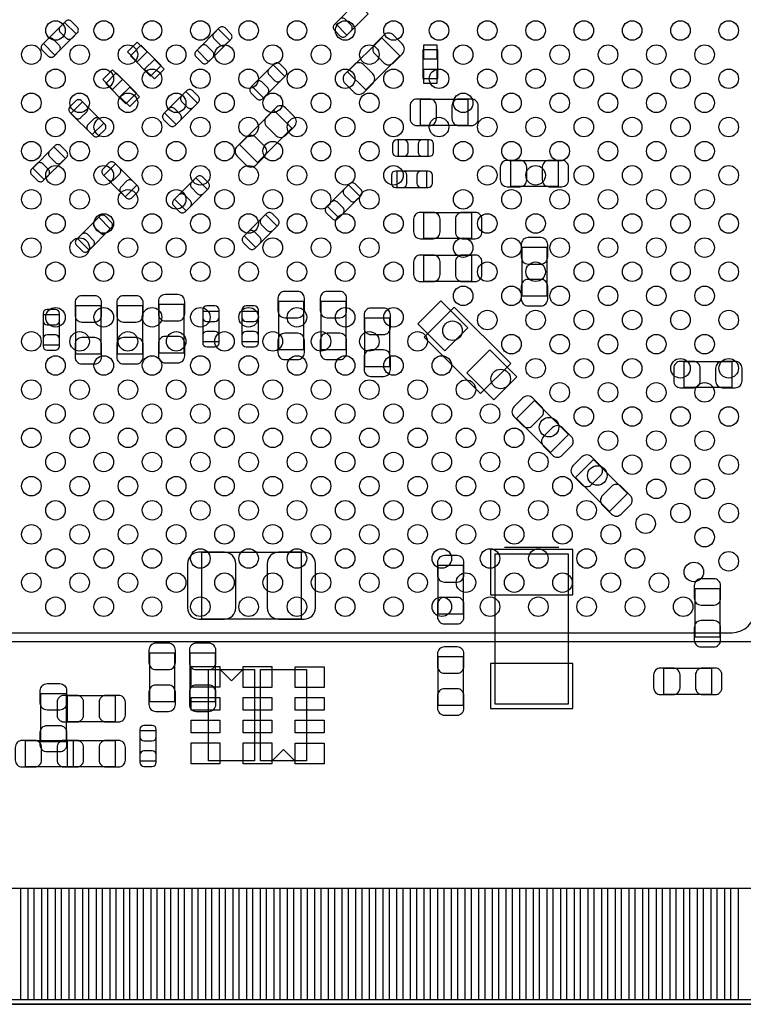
# Model space of a CAD drawing. Extents: x 0 to 67.6, y -0.1 to 51.7.
# Tile 7 of 13: x 35.2 to 51.1, y 0 to 21.6. Entities that reach past the tile are written whole.
import ezdxf

# ---------------------------------------------------------------- set-up
doc = ezdxf.new("R2010")
doc.units = 0
for name, color, linetype in [('BG_DESIGN_OUTLINE', 30, 'CONTINUOUS'), ('PG_ASSEMBLY_BOTTOM', 43, 'CONTINUOUS'), ('PG_ASSEMBLY_TOP', 253, 'CONTINUOUS'), ('PIN_BOTTOM', 211, 'CONTINUOUS'), ('PIN_TOP', 173, 'CONTINUOUS')]:
    doc.layers.add(name, color=color, linetype=linetype)

msp = doc.modelspace()

# ---------------------------------------------------------------- linework, layer by layer
at = {"layer": 'BG_DESIGN_OUTLINE'}
msp.add_lwpolyline([(67.59956, 21.99894, 0.414214), (65.60058, 19.99996, 0.414214), (67.59956, 18.00098), (67.59956, 0), (16.74876, 0), (16.74876, 3.50012, 0.414214), (16.25092, 4.0005, 0.414214), (15.75054, 3.50012), (15.75054, 0), (0, 0), (0, 18.00098, 0.414214), (1.99898, 19.99996, 0.414214), (0, 21.99894), (0, 51.689), (67.59956, 51.689)], format="xyb", close=True, dxfattribs=at)
at = {"layer": 'PG_ASSEMBLY_BOTTOM'}
for points in [[(42.85488, 21.772118), (42.600118, 22.02688), (42.13352, 21.560282), (42.388282, 21.30552), (42.85488, 21.772118)], [(36.44138, 21.331174), (36.186618, 21.585936), (35.72002, 21.119338), (35.974782, 20.864576), (36.44138, 21.331174)], [(39.094664, 20.975828), (39.349426, 20.721066), (39.816024, 21.187664), (39.561262, 21.442426), (39.094664, 20.975828)], [(42.40403, 20.498562), (42.799762, 20.10283), (43.54957, 20.852638), (43.153838, 21.24837), (42.40403, 20.498562)], [(37.630354, 20.851876), (38.075616, 20.406614), (38.309042, 20.64004), (37.86378, 21.085302), (37.630354, 20.851876)], [(44.384722, 20.352766), (44.384722, 20.982686), (44.054522, 20.982686), (44.054522, 20.352766), (44.384722, 20.352766)], [(41.022778, 20.395692), (40.768016, 20.650454), (40.301418, 20.183856), (40.55618, 19.929094), (41.022778, 20.395692)], [(37.088572, 20.243546), (37.533834, 19.798284), (37.76726, 20.03171), (37.321998, 20.476972), (37.088572, 20.243546)], [(38.382194, 19.59737), (38.636956, 19.342608), (39.103554, 19.809206), (38.848792, 20.063968), (38.382194, 19.59737)], [(36.581334, 19.838924), (36.326572, 19.584162), (36.79317, 19.117564), (37.047932, 19.372326), (36.581334, 19.838924)], [(43.993562, 19.888708), (43.993562, 19.328892), (45.053758, 19.328892), (45.053758, 19.888708), (43.993562, 19.888708)], [(41.176702, 19.256502), (40.78097, 19.652234), (40.031162, 18.902426), (40.426894, 18.506694), (41.176702, 19.256502)], [(35.48507, 18.384266), (35.739832, 18.129504), (36.20643, 18.596102), (35.951668, 18.850864), (35.48507, 18.384266)], [(43.510454, 19.001486), (43.510454, 18.641314), (44.170346, 18.641314), (44.170346, 19.001486), (43.510454, 19.001486)], [(37.305488, 18.473674), (37.050726, 18.218912), (37.517324, 17.752314), (37.772086, 18.007076), (37.305488, 18.473674)], [(45.977302, 18.542508), (45.977302, 17.982692), (47.037498, 17.982692), (47.037498, 18.542508), (45.977302, 18.542508)], [(43.485054, 18.315686), (43.485054, 17.955514), (44.144946, 17.955514), (44.144946, 18.315686), (43.485054, 18.315686)], [(39.32428, 17.911318), (39.069518, 18.16608), (38.60292, 17.699482), (38.857682, 17.44472), (39.32428, 17.911318)], [(42.67708, 17.758918), (42.422318, 18.01368), (41.95572, 17.547082), (42.210482, 17.29232), (42.67708, 17.758918)], [(40.85336, 17.10563), (40.598598, 17.360392), (40.132, 16.893794), (40.386762, 16.639032), (40.85336, 17.10563)], [(44.072302, 17.399508), (44.072302, 16.839692), (45.132498, 16.839692), (45.132498, 17.399508), (44.072302, 17.399508)], [(36.46932, 16.835882), (36.724082, 16.58112), (37.19068, 17.047718), (36.935918, 17.30248), (36.46932, 16.835882)], [(44.072302, 16.459708), (44.072302, 15.899892), (45.132498, 15.899892), (45.132498, 16.459708), (44.072302, 16.459708)], [(46.787308, 16.633698), (46.227492, 16.633698), (46.227492, 15.573502), (46.787308, 15.573502), (46.787308, 16.633698)], [(38.815518, 15.38224), (38.255702, 15.38224), (38.255702, 14.322044), (38.815518, 14.322044), (38.815518, 15.38224)], [(41.442132, 15.452598), (40.882316, 15.452598), (40.882316, 14.392402), (41.442132, 14.392402), (41.442132, 15.452598)], [(42.371518, 15.452598), (41.811702, 15.452598), (41.811702, 14.392402), (42.371518, 14.392402), (42.371518, 15.452598)], [(36.074096, 15.156688), (35.713924, 15.156688), (35.713924, 14.496796), (36.074096, 14.496796), (36.074096, 15.156688)], [(36.986718, 15.35684), (36.426902, 15.35684), (36.426902, 14.296644), (36.986718, 14.296644), (36.986718, 15.35684)], [(37.901118, 15.35684), (37.341302, 15.35684), (37.341302, 14.296644), (37.901118, 14.296644), (37.901118, 15.35684)], [(39.579296, 15.232888), (39.219124, 15.232888), (39.219124, 14.572996), (39.579296, 14.572996), (39.579296, 15.232888)], [(40.442896, 15.232888), (40.082724, 15.232888), (40.082724, 14.572996), (40.442896, 14.572996), (40.442896, 15.232888)], [(45.321474, 13.424408), (44.082208, 14.663674), (44.746926, 15.328392), (45.986192, 14.089126), (45.321474, 13.424408)], [(43.332908, 15.084298), (42.773092, 15.084298), (42.773092, 14.024102), (43.332908, 14.024102), (43.332908, 15.084298)], [(49.787302, 14.122908), (49.787302, 13.563092), (50.847498, 13.563092), (50.847498, 14.122908), (49.787302, 14.122908)], [(46.508162, 13.27277), (46.11243, 12.877038), (46.862238, 12.12723), (47.25797, 12.522962), (46.508162, 13.27277)], [(47.803562, 11.97737), (47.40783, 11.581638), (48.157638, 10.83183), (48.55337, 11.227562), (47.803562, 11.97737)], [(45.846492, 10.050526), (47.045372, 10.050526)], [(39.191692, 9.9314), (39.191692, 8.471408), (41.39184, 8.471408), (41.39184, 9.9314), (39.191692, 9.9314)], [(44.388024, 8.583168), (44.94784, 8.583168), (44.94784, 9.643364), (44.388024, 9.643364), (44.388024, 8.583168)], [(50.026824, 8.075168), (50.58664, 8.075168), (50.58664, 9.135364), (50.026824, 9.135364), (50.026824, 8.075168)], [(38.608508, 7.718298), (38.048692, 7.718298), (38.048692, 6.658102), (38.608508, 6.658102), (38.608508, 7.718298)], [(39.497508, 7.718298), (38.937692, 7.718298), (38.937692, 6.658102), (39.497508, 6.658102), (39.497508, 7.718298)], [(44.94784, 7.636764), (44.388024, 7.636764), (44.388024, 6.576568), (44.94784, 6.576568), (44.94784, 7.636764)], [(50.40503, 6.820154), (50.40503, 7.37997), (49.344834, 7.37997), (49.344834, 6.820154), (50.40503, 6.820154)], [(36.24199, 6.77926), (36.24199, 6.219444), (37.302186, 6.219444), (37.302186, 6.77926), (36.24199, 6.77926)], [(37.839904, 5.351018), (38.200076, 5.351018), (38.200076, 6.01091), (37.839904, 6.01091), (37.839904, 5.351018)], [(35.322002, 5.78866), (35.322002, 5.228844), (36.382198, 5.228844), (36.382198, 5.78866), (35.322002, 5.78866)], [(36.24199, 5.78866), (36.24199, 5.228844), (37.302186, 5.228844), (37.302186, 5.78866), (36.24199, 5.78866)]]:
    msp.add_lwpolyline(points, dxfattribs=at)
msp.add_lwpolyline([(47.246032, 9.900666), (47.246032, 6.598666), (45.645832, 6.598666), (45.645832, 9.900666)], close=True, dxfattribs=at)
at = {"layer": 'PG_ASSEMBLY_TOP'}
for points in [[(23.816564, 36.967414), (51.54676, 36.967414), (51.54676, 7.967218), (22.546564, 7.967218), (22.546564, 35.697414), (23.816564, 36.967414)], [(39.852346, 7.109968), (39.598346, 7.363968)], [(39.852346, 7.109968), (40.106346, 7.363968)], [(40.360346, 7.358888), (40.360346, 5.352288), (39.344346, 5.352288), (39.344346, 7.358888), (40.360346, 7.358888)], [(40.487346, 5.351526), (40.487346, 7.358126), (41.503346, 7.358126), (41.503346, 5.351526), (40.487346, 5.351526)], [(36.220908, 5.769102), (35.661092, 5.769102), (35.661092, 6.829298), (36.220908, 6.829298), (36.220908, 5.769102)], [(40.995346, 5.600446), (40.741346, 5.346446)], [(40.995346, 5.600446), (41.249346, 5.346446)], [(15.599918, 0), (67.600068, 0)]]:
    msp.add_lwpolyline(points, dxfattribs=at)
msp.add_lwpolyline([(23.246588, 8.16737), (50.846736, 8.16737, 0.414127), (51.346608, 8.667242), (51.346608, 36.26739, 0.414127), (50.846736, 36.767262), (24.016716, 36.767262), (22.746716, 35.497262), (22.746716, 8.667242, 0.414127), (23.246588, 8.16737)], format="xyb", dxfattribs=at)
at = {"layer": 'PIN_BOTTOM'}
for points in [[(42.3672, 21.284438), (42.48023, 21.397468, 0.414276), (42.479976, 21.524976), (42.352976, 21.651976, 0.414276), (42.225468, 21.65223), (42.112438, 21.5392, 0.414276), (42.112692, 21.411692), (42.239692, 21.284692, 0.414276)], [(36.2077, 21.607018), (36.09467, 21.493988, 0.414276), (36.094924, 21.36648), (36.221924, 21.23948, 0.414276), (36.349432, 21.239226), (36.462462, 21.352256, 0.414276), (36.462208, 21.479764), (36.335208, 21.606764, 0.414276)], [(39.582344, 21.463508), (39.469314, 21.350478, 0.414276), (39.469568, 21.22297), (39.596568, 21.09597, 0.414276), (39.724076, 21.095716), (39.837106, 21.208746, 0.414276), (39.836852, 21.336254), (39.709852, 21.463254, 0.414276)], [(35.9537, 20.843494), (36.06673, 20.956524, 0.414276), (36.066476, 21.084032), (35.939476, 21.211032, 0.414276), (35.811968, 21.211286), (35.698938, 21.098256, 0.414276), (35.699192, 20.970748), (35.826192, 20.843748, 0.414276)], [(43.196002, 21.305012), (42.998136, 21.107146, 0.415009), (42.998136, 20.894802), (43.196002, 20.696936, 0.415009), (43.408346, 20.696936), (43.606212, 20.894802, 0.415009), (43.606212, 21.107146), (43.408346, 21.305012, 0.415009)], [(39.328344, 20.699984), (39.441374, 20.813014, 0.414276), (39.44112, 20.940522), (39.31412, 21.067522, 0.414276), (39.186612, 21.067776), (39.073582, 20.954746, 0.414276), (39.073836, 20.827238), (39.200836, 20.700238, 0.414276)], [(40.789098, 20.671536), (40.676068, 20.558506, 0.414276), (40.676322, 20.430998), (40.803322, 20.303998, 0.414276), (40.93083, 20.303744), (41.04386, 20.416774, 0.414276), (41.043606, 20.544282), (40.916606, 20.671282, 0.414276)], [(42.757598, 20.046188), (42.955464, 20.244054, 0.415009), (42.955464, 20.456398), (42.757598, 20.654264, 0.415009), (42.545254, 20.654264), (42.347388, 20.456398, 0.415009), (42.347388, 20.244054), (42.545254, 20.046188, 0.415009)], [(40.535098, 19.908012), (40.648128, 20.021042, 0.414276), (40.647874, 20.14855), (40.520874, 20.27555, 0.414276), (40.393366, 20.275804), (40.280336, 20.162774, 0.414276), (40.28059, 20.035266), (40.40759, 19.908266, 0.414276)], [(38.869874, 20.08505), (38.756844, 19.97202, 0.414276), (38.757098, 19.844512), (38.884098, 19.717512, 0.414276), (39.011606, 19.717258), (39.124636, 19.830288, 0.414276), (39.124382, 19.957796), (38.997382, 20.084796, 0.414276)], [(36.30549, 19.605244), (36.41852, 19.492214, 0.414276), (36.546028, 19.492468), (36.673028, 19.619468, 0.414276), (36.673282, 19.746976), (36.560252, 19.860006, 0.414276), (36.432744, 19.859752), (36.305744, 19.732752, 0.414276)], [(38.615874, 19.321526), (38.728904, 19.434556, 0.414276), (38.72865, 19.562064), (38.60165, 19.689064, 0.414276), (38.474142, 19.689318), (38.361112, 19.576288, 0.414276), (38.361366, 19.44878), (38.488366, 19.32178, 0.414276)], [(40.823134, 19.708876), (40.625268, 19.51101, 0.415009), (40.625268, 19.298666), (40.823134, 19.1008, 0.415009), (41.035478, 19.1008), (41.233344, 19.298666, 0.415009), (41.233344, 19.51101), (41.035478, 19.708876, 0.415009)], [(43.923712, 19.318732), (44.20362, 19.318732, 0.414846), (44.353734, 19.468846), (44.353734, 19.748754, 0.414846), (44.20362, 19.898868), (43.923712, 19.898868, 0.414846), (43.773598, 19.748754), (43.773598, 19.468846, 0.414846)], [(45.123608, 19.898868), (44.8437, 19.898868, 0.414846), (44.693586, 19.748754), (44.693586, 19.468846, 0.414846), (44.8437, 19.318732), (45.123608, 19.318732, 0.414846), (45.273722, 19.468846), (45.273722, 19.748754, 0.414846)], [(37.069014, 19.351244), (36.955984, 19.464274, 0.414276), (36.828476, 19.46402), (36.701476, 19.33702, 0.414276), (36.701222, 19.209512), (36.814252, 19.096482, 0.414276), (36.94176, 19.096736), (37.06876, 19.223736, 0.414276)], [(40.38473, 18.450052), (40.582596, 18.647918, 0.415009), (40.582596, 18.860262), (40.38473, 19.058128, 0.415009), (40.172386, 19.058128), (39.97452, 18.860262, 0.415009), (39.97452, 18.647918), (40.172386, 18.450052, 0.415009)], [(35.97275, 18.871946), (35.85972, 18.758916, 0.414276), (35.859974, 18.631408), (35.986974, 18.504408, 0.414276), (36.114482, 18.504154), (36.227512, 18.617184, 0.414276), (36.227258, 18.744692), (36.100258, 18.871692, 0.414276)], [(43.480482, 18.641314), (43.640502, 18.641314, 0.413587), (43.730418, 18.731484), (43.730418, 18.911316, 0.413587), (43.640502, 19.001486), (43.480482, 19.001486, 0.413587), (43.390566, 18.911316), (43.390566, 18.731484, 0.413587)], [(44.200318, 19.001486), (44.040298, 19.001486, 0.413587), (43.950382, 18.911316), (43.950382, 18.731484, 0.413587), (44.040298, 18.641314), (44.200318, 18.641314, 0.413587), (44.290234, 18.731484), (44.290234, 18.911316, 0.413587)], [(35.71875, 18.108422), (35.83178, 18.221452, 0.414276), (35.831526, 18.34896), (35.704526, 18.47596, 0.414276), (35.577018, 18.476214), (35.463988, 18.363184, 0.414276), (35.464242, 18.235676), (35.591242, 18.108676, 0.414276)], [(37.029644, 18.239994), (37.142674, 18.126964, 0.414276), (37.270182, 18.127218), (37.397182, 18.254218, 0.414276), (37.397436, 18.381726), (37.284406, 18.494756, 0.414276), (37.156898, 18.494502), (37.029898, 18.367502, 0.414276)], [(45.907452, 17.972532), (46.18736, 17.972532, 0.414846), (46.337474, 18.122646), (46.337474, 18.402554, 0.414846), (46.18736, 18.552668), (45.907452, 18.552668, 0.414846), (45.757338, 18.402554), (45.757338, 18.122646, 0.414846)], [(47.107348, 18.552668), (46.82744, 18.552668, 0.414846), (46.677326, 18.402554), (46.677326, 18.122646, 0.414846), (46.82744, 17.972532), (47.107348, 17.972532, 0.414846), (47.257462, 18.122646), (47.257462, 18.402554, 0.414846)], [(39.0906, 18.187162), (38.97757, 18.074132, 0.414276), (38.977824, 17.946624), (39.104824, 17.819624, 0.414276), (39.232332, 17.81937), (39.345362, 17.9324, 0.414276), (39.345108, 18.059908), (39.218108, 18.186908, 0.414276)], [(43.455082, 17.955514), (43.615102, 17.955514, 0.413587), (43.705018, 18.045684), (43.705018, 18.225516, 0.413587), (43.615102, 18.315686), (43.455082, 18.315686, 0.413587), (43.365166, 18.225516), (43.365166, 18.045684, 0.413587)], [(44.174918, 18.315686), (44.014898, 18.315686, 0.413587), (43.924982, 18.225516), (43.924982, 18.045684, 0.413587), (44.014898, 17.955514), (44.174918, 17.955514, 0.413587), (44.264834, 18.045684), (44.264834, 18.225516, 0.413587)], [(37.793168, 17.985994), (37.680138, 18.099024, 0.414276), (37.55263, 18.09877), (37.42563, 17.97177, 0.414276), (37.425376, 17.844262), (37.538406, 17.731232, 0.414276), (37.665914, 17.731486), (37.792914, 17.858486, 0.414276)], [(42.4434, 18.034762), (42.33037, 17.921732, 0.414276), (42.330624, 17.794224), (42.457624, 17.667224, 0.414276), (42.585132, 17.66697), (42.698162, 17.78, 0.414276), (42.697908, 17.907508), (42.570908, 18.034508, 0.414276)], [(38.8366, 17.423638), (38.94963, 17.536668, 0.414276), (38.949376, 17.664176), (38.822376, 17.791176, 0.414276), (38.694868, 17.79143), (38.581838, 17.6784, 0.414276), (38.582092, 17.550892), (38.709092, 17.423892, 0.414276)], [(42.1894, 17.271238), (42.30243, 17.384268, 0.414276), (42.302176, 17.511776), (42.175176, 17.638776, 0.414276), (42.047668, 17.63903), (41.934638, 17.526, 0.414276), (41.934892, 17.398492), (42.061892, 17.271492, 0.414276)], [(36.957, 17.323562), (36.84397, 17.210532, 0.414276), (36.844224, 17.083024), (36.971224, 16.956024, 0.414276), (37.098732, 16.95577), (37.211762, 17.0688, 0.414276), (37.211508, 17.196308), (37.084508, 17.323308, 0.414276)], [(40.61968, 17.381474), (40.50665, 17.268444, 0.414276), (40.506904, 17.140936), (40.633904, 17.013936, 0.414276), (40.761412, 17.013682), (40.874442, 17.126712, 0.414276), (40.874188, 17.25422), (40.747188, 17.38122, 0.414276)], [(44.002452, 16.829532), (44.28236, 16.829532, 0.414846), (44.432474, 16.979646), (44.432474, 17.259554, 0.414846), (44.28236, 17.409668), (44.002452, 17.409668, 0.414846), (43.852338, 17.259554), (43.852338, 16.979646, 0.414846)], [(45.202348, 17.409668), (44.92244, 17.409668, 0.414846), (44.772326, 17.259554), (44.772326, 16.979646, 0.414846), (44.92244, 16.829532), (45.202348, 16.829532, 0.414846), (45.352462, 16.979646), (45.352462, 17.259554, 0.414846)], [(36.703, 16.560038), (36.81603, 16.673068, 0.414276), (36.815776, 16.800576), (36.688776, 16.927576, 0.414276), (36.561268, 16.92783), (36.448238, 16.8148, 0.414276), (36.448492, 16.687292), (36.575492, 16.560292, 0.414276)], [(40.36568, 16.61795), (40.47871, 16.73098, 0.414276), (40.478456, 16.858488), (40.351456, 16.985488, 0.414276), (40.223948, 16.985742), (40.110918, 16.872712, 0.414276), (40.111172, 16.745204), (40.238172, 16.618204, 0.414276)], [(46.217332, 16.703548), (46.217332, 16.42364, 0.414846), (46.367446, 16.273526), (46.647354, 16.273526, 0.414846), (46.797468, 16.42364), (46.797468, 16.703548, 0.414846), (46.647354, 16.853662), (46.367446, 16.853662, 0.414846)], [(44.002452, 15.889732), (44.28236, 15.889732, 0.414846), (44.432474, 16.039846), (44.432474, 16.319754, 0.414846), (44.28236, 16.469868), (44.002452, 16.469868, 0.414846), (43.852338, 16.319754), (43.852338, 16.039846, 0.414846)], [(45.202348, 16.469868), (44.92244, 16.469868, 0.414846), (44.772326, 16.319754), (44.772326, 16.039846, 0.414846), (44.92244, 15.889732), (45.202348, 15.889732, 0.414846), (45.352462, 16.039846), (45.352462, 16.319754, 0.414846)], [(46.797468, 15.503652), (46.797468, 15.78356, 0.414846), (46.647354, 15.933674), (46.367446, 15.933674, 0.414846), (46.217332, 15.78356), (46.217332, 15.503652, 0.414846), (46.367446, 15.353538), (46.647354, 15.353538, 0.414846)], [(38.245542, 15.45209), (38.245542, 15.172182, 0.414846), (38.395656, 15.022068), (38.675564, 15.022068, 0.414846), (38.825678, 15.172182), (38.825678, 15.45209, 0.414846), (38.675564, 15.602204), (38.395656, 15.602204, 0.414846)], [(40.872156, 15.522448), (40.872156, 15.24254, 0.414846), (41.02227, 15.092426), (41.302178, 15.092426, 0.414846), (41.452292, 15.24254), (41.452292, 15.522448, 0.414846), (41.302178, 15.672562), (41.02227, 15.672562, 0.414846)], [(41.801542, 15.522448), (41.801542, 15.24254, 0.414846), (41.951656, 15.092426), (42.231564, 15.092426, 0.414846), (42.381678, 15.24254), (42.381678, 15.522448, 0.414846), (42.231564, 15.672562), (41.951656, 15.672562, 0.414846)], [(36.416742, 15.42669), (36.416742, 15.146782, 0.414846), (36.566856, 14.996668), (36.846764, 14.996668, 0.414846), (36.996878, 15.146782), (36.996878, 15.42669, 0.414846), (36.846764, 15.576804), (36.566856, 15.576804, 0.414846)], [(37.331142, 15.42669), (37.331142, 15.146782, 0.414846), (37.481256, 14.996668), (37.761164, 14.996668, 0.414846), (37.911278, 15.146782), (37.911278, 15.42669, 0.414846), (37.761164, 15.576804), (37.481256, 15.576804, 0.414846)], [(35.713924, 15.18666), (35.713924, 15.02664, 0.413587), (35.804094, 14.936724), (35.983926, 14.936724, 0.413587), (36.074096, 15.02664), (36.074096, 15.18666, 0.413587), (35.983926, 15.276576), (35.804094, 15.276576, 0.413587)], [(39.219124, 15.26286), (39.219124, 15.10284, 0.413587), (39.309294, 15.012924), (39.489126, 15.012924, 0.413587), (39.579296, 15.10284), (39.579296, 15.26286, 0.413587), (39.489126, 15.352776), (39.309294, 15.352776, 0.413587)], [(40.082724, 15.26286), (40.082724, 15.10284, 0.413587), (40.172894, 15.012924), (40.352726, 15.012924, 0.413587), (40.442896, 15.10284), (40.442896, 15.26286, 0.413587), (40.352726, 15.352776), (40.172894, 15.352776, 0.413587)], [(42.762932, 15.154148), (42.762932, 14.87424, 0.414846), (42.913046, 14.724126), (43.192954, 14.724126, 0.414846), (43.343068, 14.87424), (43.343068, 15.154148, 0.414846), (43.192954, 15.304262), (42.913046, 15.304262, 0.414846)], [(39.579296, 14.543024), (39.579296, 14.703044, 0.413587), (39.489126, 14.79296), (39.309294, 14.79296, 0.413587), (39.219124, 14.703044), (39.219124, 14.543024, 0.413587), (39.309294, 14.453108), (39.489126, 14.453108, 0.413587)], [(40.442896, 14.543024), (40.442896, 14.703044, 0.413587), (40.352726, 14.79296), (40.172894, 14.79296, 0.413587), (40.082724, 14.703044), (40.082724, 14.543024, 0.413587), (40.172894, 14.453108), (40.352726, 14.453108, 0.413587)], [(41.452292, 14.322552), (41.452292, 14.60246, 0.414846), (41.302178, 14.752574), (41.02227, 14.752574, 0.414846), (40.872156, 14.60246), (40.872156, 14.322552, 0.414846), (41.02227, 14.172438), (41.302178, 14.172438, 0.414846)], [(42.381678, 14.322552), (42.381678, 14.60246, 0.414846), (42.231564, 14.752574), (41.951656, 14.752574, 0.414846), (41.801542, 14.60246), (41.801542, 14.322552, 0.414846), (41.951656, 14.172438), (42.231564, 14.172438, 0.414846)], [(36.074096, 14.466824), (36.074096, 14.626844, 0.413587), (35.983926, 14.71676), (35.804094, 14.71676, 0.413587), (35.713924, 14.626844), (35.713924, 14.466824, 0.413587), (35.804094, 14.376908), (35.983926, 14.376908, 0.413587)], [(36.996878, 14.226794), (36.996878, 14.506702, 0.414846), (36.846764, 14.656816), (36.566856, 14.656816, 0.414846), (36.416742, 14.506702), (36.416742, 14.226794, 0.414846), (36.566856, 14.07668), (36.846764, 14.07668, 0.414846)], [(37.911278, 14.226794), (37.911278, 14.506702, 0.414846), (37.761164, 14.656816), (37.481256, 14.656816, 0.414846), (37.331142, 14.506702), (37.331142, 14.226794, 0.414846), (37.481256, 14.07668), (37.761164, 14.07668, 0.414846)], [(38.825678, 14.252194), (38.825678, 14.532102, 0.414846), (38.675564, 14.682216), (38.395656, 14.682216, 0.414846), (38.245542, 14.532102), (38.245542, 14.252194, 0.414846), (38.395656, 14.10208), (38.675564, 14.10208, 0.414846)], [(43.343068, 13.954252), (43.343068, 14.23416, 0.414846), (43.192954, 14.384274), (42.913046, 14.384274, 0.414846), (42.762932, 14.23416), (42.762932, 13.954252, 0.414846), (42.913046, 13.804138), (43.192954, 13.804138, 0.414846)], [(49.717452, 13.552932), (49.99736, 13.552932, 0.414846), (50.147474, 13.703046), (50.147474, 13.982954, 0.414846), (49.99736, 14.133068), (49.717452, 14.133068, 0.414846), (49.567338, 13.982954), (49.567338, 13.703046, 0.414846)], [(50.917348, 14.133068), (50.63744, 14.133068, 0.414846), (50.487326, 13.982954), (50.487326, 13.703046, 0.414846), (50.63744, 13.552932), (50.917348, 13.552932, 0.414846), (51.067462, 13.703046), (51.067462, 13.982954, 0.414846)], [(46.055788, 12.919202), (46.253654, 12.721336, 0.415009), (46.465998, 12.721336), (46.663864, 12.919202, 0.415009), (46.663864, 13.131546), (46.465998, 13.329412, 0.415009), (46.253654, 13.329412), (46.055788, 13.131546, 0.415009)], [(47.314612, 12.480798), (47.116746, 12.678664, 0.415009), (46.904402, 12.678664), (46.706536, 12.480798, 0.415009), (46.706536, 12.268454), (46.904402, 12.070588, 0.415009), (47.116746, 12.070588), (47.314612, 12.268454, 0.415009)], [(47.351188, 11.623802), (47.549054, 11.425936, 0.415009), (47.761398, 11.425936), (47.959264, 11.623802, 0.415009), (47.959264, 11.836146), (47.761398, 12.034012, 0.415009), (47.549054, 12.034012), (47.351188, 11.836146, 0.415009)], [(48.610012, 11.185398), (48.412146, 11.383264, 0.415009), (48.199802, 11.383264), (48.001936, 11.185398, 0.415009), (48.001936, 10.973054), (48.199802, 10.775188, 0.415009), (48.412146, 10.775188), (48.610012, 10.973054, 0.415009)], [(39.136828, 8.466328), (39.696644, 8.466328, 0.414709), (39.946834, 8.716518), (39.946834, 9.68629, 0.414709), (39.696644, 9.93648), (39.136828, 9.93648, 0.414709), (38.886638, 9.68629), (38.886638, 8.716518, 0.414709)], [(41.446704, 9.93648), (40.886888, 9.93648, 0.414709), (40.636698, 9.68629), (40.636698, 8.716518, 0.414709), (40.886888, 8.466328), (41.446704, 8.466328, 0.414709), (41.696894, 8.716518), (41.696894, 9.68629, 0.414709)], [(44.377864, 9.713214), (44.377864, 9.433306, 0.414846), (44.527978, 9.283192), (44.807886, 9.283192, 0.414846), (44.958, 9.433306), (44.958, 9.713214, 0.414846), (44.807886, 9.863328), (44.527978, 9.863328, 0.414846)], [(50.016664, 9.205214), (50.016664, 8.925306, 0.414846), (50.166778, 8.775192), (50.446686, 8.775192, 0.414846), (50.5968, 8.925306), (50.5968, 9.205214, 0.414846), (50.446686, 9.355328), (50.166778, 9.355328, 0.414846)], [(44.958, 8.513318), (44.958, 8.793226, 0.414846), (44.807886, 8.94334), (44.527978, 8.94334, 0.414846), (44.377864, 8.793226), (44.377864, 8.513318, 0.414846), (44.527978, 8.363204), (44.807886, 8.363204, 0.414846)], [(50.5968, 8.005318), (50.5968, 8.285226, 0.414846), (50.446686, 8.43534), (50.166778, 8.43534, 0.414846), (50.016664, 8.285226), (50.016664, 8.005318, 0.414846), (50.166778, 7.855204), (50.446686, 7.855204, 0.414846)], [(38.038532, 7.788148), (38.038532, 7.50824, 0.414846), (38.188646, 7.358126), (38.468554, 7.358126, 0.414846), (38.618668, 7.50824), (38.618668, 7.788148, 0.414846), (38.468554, 7.938262), (38.188646, 7.938262, 0.414846)], [(38.927532, 7.788148), (38.927532, 7.50824, 0.414846), (39.077646, 7.358126), (39.357554, 7.358126, 0.414846), (39.507668, 7.50824), (39.507668, 7.788148, 0.414846), (39.357554, 7.938262), (39.077646, 7.938262, 0.414846)], [(44.377864, 7.706614), (44.377864, 7.426706, 0.414846), (44.527978, 7.276592), (44.807886, 7.276592, 0.414846), (44.958, 7.426706), (44.958, 7.706614, 0.414846), (44.807886, 7.856728), (44.527978, 7.856728, 0.414846)], [(49.274984, 6.809994), (49.554892, 6.809994, 0.414846), (49.705006, 6.960108), (49.705006, 7.240016, 0.414846), (49.554892, 7.39013), (49.274984, 7.39013, 0.414846), (49.12487, 7.240016), (49.12487, 6.960108, 0.414846)], [(50.47488, 7.39013), (50.194972, 7.39013, 0.414846), (50.044858, 7.240016), (50.044858, 6.960108, 0.414846), (50.194972, 6.809994), (50.47488, 6.809994, 0.414846), (50.624994, 6.960108), (50.624994, 7.240016, 0.414846)], [(38.618668, 6.588252), (38.618668, 6.86816, 0.414846), (38.468554, 7.018274), (38.188646, 7.018274, 0.414846), (38.038532, 6.86816), (38.038532, 6.588252, 0.414846), (38.188646, 6.438138), (38.468554, 6.438138, 0.414846)], [(39.507668, 6.588252), (39.507668, 6.86816, 0.414846), (39.357554, 7.018274), (39.077646, 7.018274, 0.414846), (38.927532, 6.86816), (38.927532, 6.588252, 0.414846), (39.077646, 6.438138), (39.357554, 6.438138, 0.414846)], [(44.958, 6.506718), (44.958, 6.786626, 0.414846), (44.807886, 6.93674), (44.527978, 6.93674, 0.414846), (44.377864, 6.786626), (44.377864, 6.506718, 0.414846), (44.527978, 6.356604), (44.807886, 6.356604, 0.414846)], [(36.17214, 6.209284), (36.452048, 6.209284, 0.414846), (36.602162, 6.359398), (36.602162, 6.639306, 0.414846), (36.452048, 6.78942), (36.17214, 6.78942, 0.414846), (36.022026, 6.639306), (36.022026, 6.359398, 0.414846)], [(37.372036, 6.78942), (37.092128, 6.78942, 0.414846), (36.942014, 6.639306), (36.942014, 6.359398, 0.414846), (37.092128, 6.209284), (37.372036, 6.209284, 0.414846), (37.52215, 6.359398), (37.52215, 6.639306, 0.414846)], [(37.839904, 6.040882), (37.839904, 5.880862, 0.413587), (37.930074, 5.790946), (38.109906, 5.790946, 0.413587), (38.200076, 5.880862), (38.200076, 6.040882, 0.413587), (38.109906, 6.130798), (37.930074, 6.130798, 0.413587)], [(35.252152, 5.218684), (35.53206, 5.218684, 0.414846), (35.682174, 5.368798), (35.682174, 5.648706, 0.414846), (35.53206, 5.79882), (35.252152, 5.79882, 0.414846), (35.102038, 5.648706), (35.102038, 5.368798, 0.414846)], [(36.17214, 5.218684), (36.452048, 5.218684, 0.414846), (36.602162, 5.368798), (36.602162, 5.648706, 0.414846), (36.452048, 5.79882), (36.17214, 5.79882, 0.414846), (36.022026, 5.648706), (36.022026, 5.368798, 0.414846)], [(36.452048, 5.79882), (36.17214, 5.79882, 0.414846), (36.022026, 5.648706), (36.022026, 5.368798, 0.414846), (36.17214, 5.218684), (36.452048, 5.218684, 0.414846), (36.602162, 5.368798), (36.602162, 5.648706, 0.414846)], [(37.372036, 5.79882), (37.092128, 5.79882, 0.414846), (36.942014, 5.648706), (36.942014, 5.368798, 0.414846), (37.092128, 5.218684), (37.372036, 5.218684, 0.414846), (37.52215, 5.368798), (37.52215, 5.648706, 0.414846)], [(38.200076, 5.321046), (38.200076, 5.481066, 0.413587), (38.109906, 5.570982), (37.930074, 5.570982, 0.413587), (37.839904, 5.481066), (37.839904, 5.321046, 0.413587), (37.930074, 5.23113), (38.109906, 5.23113, 0.413587)]]:
    msp.add_lwpolyline(points, format="xyb", close=True, dxfattribs=at)
for points in [[(37.780976, 21.150206), (37.56545, 20.93468), (37.780976, 20.719154), (37.996502, 20.93468)], [(44.067222, 20.78228), (44.372022, 20.78228), (44.372022, 21.08708), (44.067222, 21.08708)], [(38.15842, 20.772762), (37.942894, 20.557236), (38.15842, 20.34171), (38.373946, 20.557236)], [(37.239194, 20.541876), (37.023668, 20.32635), (37.239194, 20.110824), (37.45472, 20.32635)], [(44.067222, 20.248372), (44.372022, 20.248372), (44.372022, 20.553172), (44.067222, 20.553172)], [(37.616638, 20.164432), (37.401112, 19.948906), (37.616638, 19.73338), (37.832164, 19.948906)], [(44.540367, 14.367338), (45.043262, 14.870233), (44.450565, 15.46293), (43.94767, 14.960035)], [(45.617835, 13.28987), (46.12073, 13.792765), (45.528033, 14.385462), (45.025138, 13.882567)], [(47.347632, 9.994646), (45.544232, 9.994646), (45.544232, 9.004046), (47.347632, 9.004046)], [(47.347632, 7.495286), (45.544232, 7.495286), (45.544232, 6.504686), (47.347632, 6.504686)], [(35.221418, 0.100076), (35.221418, 2.549906), (35.678618, 2.549906), (35.678618, 0.100076)], [(35.821366, 0.100076), (35.821366, 2.549906), (36.278566, 2.549906), (36.278566, 0.100076)], [(36.421314, 0.100076), (36.421314, 2.549906), (36.878514, 2.549906), (36.878514, 0.100076)], [(37.021516, 0.100076), (37.021516, 2.549906), (37.478716, 2.549906), (37.478716, 0.100076)], [(37.621464, 0.100076), (37.621464, 2.549906), (38.078664, 2.549906), (38.078664, 0.100076)], [(38.221412, 0.100076), (38.221412, 2.549906), (38.678612, 2.549906), (38.678612, 0.100076)], [(38.82136, 0.100076), (38.82136, 2.549906), (39.27856, 2.549906), (39.27856, 0.100076)], [(39.421308, 0.100076), (39.421308, 2.549906), (39.878508, 2.549906), (39.878508, 0.100076)], [(40.02151, 0.100076), (40.02151, 2.549906), (40.47871, 2.549906), (40.47871, 0.100076)], [(40.621458, 0.100076), (40.621458, 2.549906), (41.078658, 2.549906), (41.078658, 0.100076)], [(41.221406, 0.100076), (41.221406, 2.549906), (41.678606, 2.549906), (41.678606, 0.100076)], [(41.821354, 0.100076), (41.821354, 2.549906), (42.278554, 2.549906), (42.278554, 0.100076)], [(42.421302, 0.100076), (42.421302, 2.549906), (42.878502, 2.549906), (42.878502, 0.100076)], [(43.021504, 0.100076), (43.021504, 2.549906), (43.478704, 2.549906), (43.478704, 0.100076)], [(43.621452, 0.100076), (43.621452, 2.549906), (44.078652, 2.549906), (44.078652, 0.100076)], [(44.2214, 0.100076), (44.2214, 2.549906), (44.6786, 2.549906), (44.6786, 0.100076)], [(44.821348, 0.100076), (44.821348, 2.549906), (45.278548, 2.549906), (45.278548, 0.100076)], [(45.421296, 0.100076), (45.421296, 2.549906), (45.878496, 2.549906), (45.878496, 0.100076)], [(46.021498, 0.100076), (46.021498, 2.549906), (46.478698, 2.549906), (46.478698, 0.100076)], [(46.621446, 0.100076), (46.621446, 2.549906), (47.078646, 2.549906), (47.078646, 0.100076)], [(47.221394, 0.100076), (47.221394, 2.549906), (47.678594, 2.549906), (47.678594, 0.100076)], [(47.821342, 0.100076), (47.821342, 2.549906), (48.278542, 2.549906), (48.278542, 0.100076)], [(48.42129, 0.100076), (48.42129, 2.549906), (48.87849, 2.549906), (48.87849, 0.100076)], [(49.021492, 0.100076), (49.021492, 2.549906), (49.478692, 2.549906), (49.478692, 0.100076)], [(49.62144, 0.100076), (49.62144, 2.549906), (50.07864, 2.549906), (50.07864, 0.100076)], [(50.221388, 0.100076), (50.221388, 2.549906), (50.678588, 2.549906), (50.678588, 0.100076)], [(50.821336, 0.100076), (50.821336, 2.549906), (51.278536, 2.549906), (51.278536, 0.100076)]]:
    msp.add_lwpolyline(points, close=True, dxfattribs=at)
at = {"layer": 'PIN_TOP'}
for points in [[(38.963346, 7.426198), (39.598346, 7.426198), (39.598346, 6.968998), (38.963346, 6.968998)], [(40.741346, 6.965696), (40.106346, 6.965696), (40.106346, 7.422896), (40.741346, 7.422896)], [(40.106346, 7.422896), (40.741346, 7.422896), (40.741346, 6.965696), (40.106346, 6.965696)], [(41.884346, 6.964934), (41.249346, 6.964934), (41.249346, 7.422134), (41.884346, 7.422134)], [(38.963346, 6.745732), (39.598346, 6.745732), (39.598346, 6.466332), (38.963346, 6.466332)], [(40.741346, 6.46557), (40.106346, 6.46557), (40.106346, 6.74497), (40.741346, 6.74497)], [(40.106346, 6.74497), (40.741346, 6.74497), (40.741346, 6.46557), (40.106346, 6.46557)], [(41.884346, 6.464808), (41.249346, 6.464808), (41.249346, 6.744208), (41.884346, 6.744208)], [(38.963346, 6.245606), (39.598346, 6.245606), (39.598346, 5.966206), (38.963346, 5.966206)], [(40.741346, 5.965444), (40.106346, 5.965444), (40.106346, 6.244844), (40.741346, 6.244844)], [(40.106346, 6.244844), (40.741346, 6.244844), (40.741346, 5.965444), (40.106346, 5.965444)], [(41.884346, 5.964682), (41.249346, 5.964682), (41.249346, 6.244082), (41.884346, 6.244082)], [(38.963346, 5.74548), (39.598346, 5.74548), (39.598346, 5.28828), (38.963346, 5.28828)], [(40.741346, 5.287518), (40.106346, 5.287518), (40.106346, 5.744718), (40.741346, 5.744718)], [(40.106346, 5.744718), (40.741346, 5.744718), (40.741346, 5.287518), (40.106346, 5.287518)], [(41.884346, 5.284216), (41.249346, 5.284216), (41.249346, 5.741416), (41.884346, 5.741416)], [(34.921444, 0.100076), (34.921444, 2.549906), (35.378644, 2.549906), (35.378644, 0.100076)], [(35.521392, 0.100076), (35.521392, 2.549906), (35.978592, 2.549906), (35.978592, 0.100076)], [(36.12134, 0.100076), (36.12134, 2.549906), (36.57854, 2.549906), (36.57854, 0.100076)], [(36.721288, 0.100076), (36.721288, 2.549906), (37.178488, 2.549906), (37.178488, 0.100076)], [(37.32149, 0.100076), (37.32149, 2.549906), (37.77869, 2.549906), (37.77869, 0.100076)], [(37.921438, 0.100076), (37.921438, 2.549906), (38.378638, 2.549906), (38.378638, 0.100076)], [(38.521386, 0.100076), (38.521386, 2.549906), (38.978586, 2.549906), (38.978586, 0.100076)], [(39.121334, 0.100076), (39.121334, 2.549906), (39.578534, 2.549906), (39.578534, 0.100076)], [(39.721282, 0.100076), (39.721282, 2.549906), (40.178482, 2.549906), (40.178482, 0.100076)], [(40.321484, 0.100076), (40.321484, 2.549906), (40.778684, 2.549906), (40.778684, 0.100076)], [(40.921432, 0.100076), (40.921432, 2.549906), (41.378632, 2.549906), (41.378632, 0.100076)], [(41.52138, 0.100076), (41.52138, 2.549906), (41.97858, 2.549906), (41.97858, 0.100076)], [(42.121328, 0.100076), (42.121328, 2.549906), (42.578528, 2.549906), (42.578528, 0.100076)], [(42.721276, 0.100076), (42.721276, 2.549906), (43.178476, 2.549906), (43.178476, 0.100076)], [(43.321478, 0.100076), (43.321478, 2.549906), (43.778678, 2.549906), (43.778678, 0.100076)], [(43.921426, 0.100076), (43.921426, 2.549906), (44.378626, 2.549906), (44.378626, 0.100076)], [(44.521374, 0.100076), (44.521374, 2.549906), (44.978574, 2.549906), (44.978574, 0.100076)], [(45.121322, 0.100076), (45.121322, 2.549906), (45.578522, 2.549906), (45.578522, 0.100076)], [(45.721524, 0.100076), (45.721524, 2.549906), (46.178724, 2.549906), (46.178724, 0.100076)], [(46.321472, 0.100076), (46.321472, 2.549906), (46.778672, 2.549906), (46.778672, 0.100076)], [(46.92142, 0.100076), (46.92142, 2.549906), (47.37862, 2.549906), (47.37862, 0.100076)], [(47.521368, 0.100076), (47.521368, 2.549906), (47.978568, 2.549906), (47.978568, 0.100076)], [(48.121316, 0.100076), (48.121316, 2.549906), (48.578516, 2.549906), (48.578516, 0.100076)], [(48.721518, 0.100076), (48.721518, 2.549906), (49.178718, 2.549906), (49.178718, 0.100076)], [(49.321466, 0.100076), (49.321466, 2.549906), (49.778666, 2.549906), (49.778666, 0.100076)], [(49.921414, 0.100076), (49.921414, 2.549906), (50.378614, 2.549906), (50.378614, 0.100076)], [(50.521362, 0.100076), (50.521362, 2.549906), (50.978562, 2.549906), (50.978562, 0.100076)]]:
    msp.add_lwpolyline(points, close=True, dxfattribs=at)
for points in [[(36.231068, 6.899148), (36.231068, 6.61924, -0.414846), (36.080954, 6.469126), (35.801046, 6.469126, -0.414846), (35.650932, 6.61924), (35.650932, 6.899148, -0.414846), (35.801046, 7.049262), (36.080954, 7.049262, -0.414846)], [(35.650932, 5.699252), (35.650932, 5.97916, -0.414846), (35.801046, 6.129274), (36.080954, 6.129274, -0.414846), (36.231068, 5.97916), (36.231068, 5.699252, -0.414846), (36.080954, 5.549138), (35.801046, 5.549138, -0.414846)]]:
    msp.add_lwpolyline(points, format="xyb", close=True, dxfattribs=at)
for centre in [(35.985958, 21.406612), (37.046662, 21.406612), (38.107366, 21.406612), (39.16807, 21.406612), (40.228774, 21.406612), (41.289224, 21.406612), (42.349928, 21.406612), (43.410632, 21.406612), (44.41063, 21.406612), (45.471334, 21.406612), (46.532038, 21.406612), (47.592488, 21.406612), (48.653192, 21.406612), (49.713896, 21.406612), (50.7746, 21.406612), (35.455606, 20.87626), (36.51631, 20.87626), (37.577014, 20.87626), (38.637718, 20.87626), (39.698168, 20.87626), (40.758872, 20.87626), (41.819576, 20.87626), (42.88028, 20.87626), (44.940982, 20.87626), (46.001686, 20.87626), (47.062136, 20.87626), (48.12284, 20.87626), (49.183544, 20.87626), (50.244248, 20.87626), (35.985958, 20.345908), (37.046662, 20.345908), (38.107366, 20.345908), (39.16807, 20.345908), (40.228774, 20.345908), (41.289224, 20.345908), (42.349928, 20.345908), (43.410632, 20.345908), (44.41063, 20.345908), (45.471334, 20.345908), (46.532038, 20.345908), (47.592488, 20.345908), (48.653192, 20.345908), (49.713896, 20.345908), (50.7746, 20.345908), (35.455606, 19.81581), (36.51631, 19.81581), (37.577014, 19.81581), (38.637718, 19.81581), (39.698168, 19.81581), (40.758872, 19.81581), (41.819576, 19.81581), (42.88028, 19.81581), (44.940982, 19.81581), (46.001686, 19.81581), (47.062136, 19.81581), (48.12284, 19.81581), (49.183544, 19.81581), (50.244248, 19.81581), (35.985958, 19.285204), (37.046662, 19.285204), (38.107366, 19.285204), (39.16807, 19.285204), (40.228774, 19.285204), (41.289224, 19.285204), (42.349928, 19.285204), (43.410632, 19.285204), (44.41063, 19.285204), (45.471334, 19.285204), (46.532038, 19.285204), (47.592488, 19.285204), (48.653192, 19.285204), (49.713896, 19.285204), (50.7746, 19.285204), (35.455606, 18.755106), (36.51631, 18.755106), (37.577014, 18.755106), (38.637718, 18.755106), (39.698168, 18.755106), (40.758872, 18.755106), (41.819576, 18.755106), (42.88028, 18.755106), (44.940982, 18.755106), (46.001686, 18.755106), (47.062136, 18.755106), (48.12284, 18.755106), (49.183544, 18.755106), (50.244248, 18.755106), (35.985958, 18.224754), (37.046662, 18.224754), (38.107366, 18.224754), (39.16807, 18.224754), (40.228774, 18.224754), (41.289224, 18.224754), (42.349928, 18.224754), (43.410632, 18.224754), (45.471334, 18.224754), (46.532038, 18.224754), (47.592488, 18.224754), (48.653192, 18.224754), (49.713896, 18.224754), (50.7746, 18.224754), (35.455606, 17.694402), (36.51631, 17.694402), (37.577014, 17.694402), (38.637718, 17.694402), (39.698168, 17.694402), (40.758872, 17.694402), (41.819576, 17.694402), (42.88028, 17.694402), (44.940982, 17.694402), (46.001686, 17.694402), (47.062136, 17.694402), (48.12284, 17.694402), (49.183544, 17.694402), (50.244248, 17.694402), (35.985958, 17.16405), (37.046662, 17.16405), (38.107366, 17.16405), (39.16807, 17.16405), (40.228774, 17.16405), (41.289224, 17.16405), (42.349928, 17.16405), (43.410632, 17.16405), (45.471334, 17.16405), (46.532038, 17.16405), (47.592488, 17.16405), (48.653192, 17.16405), (49.713896, 17.16405), (50.7746, 17.16405), (35.455606, 16.633698), (36.51631, 16.633698), (37.577014, 16.633698), (38.637718, 16.633698), (39.698168, 16.633698), (40.758872, 16.633698), (41.819576, 16.633698), (42.88028, 16.633698), (44.940982, 16.633698), (46.001686, 16.633698), (47.062136, 16.633698), (48.12284, 16.633698), (49.183544, 16.633698), (50.244248, 16.633698), (35.985958, 16.103346), (37.046662, 16.103346), (38.107366, 16.103346), (39.16807, 16.103346), (40.228774, 16.103346), (41.289224, 16.103346), (42.349928, 16.103346), (43.410632, 16.103346), (45.471334, 16.103346), (46.532038, 16.103346), (47.592488, 16.103346), (48.653192, 16.103346), (49.713896, 16.103346), (50.7746, 16.103346), (44.940982, 15.572994), (46.001686, 15.572994), (47.062136, 15.572994), (48.12284, 15.572994), (49.183544, 15.572994), (50.244248, 15.572994), (35.985958, 15.103348), (37.046662, 15.103348), (38.107366, 15.103348), (39.16807, 15.103348), (40.228774, 15.103348), (41.289224, 15.103348), (42.349928, 15.103348), (43.410632, 15.103348), (45.471334, 15.042642), (46.532038, 15.042642), (47.592488, 15.042642), (48.653192, 15.042642), (49.713896, 15.042642), (50.7746, 15.042642), (44.706032, 14.807946), (35.455606, 14.572996), (36.51631, 14.572996), (37.577014, 14.572996), (38.637718, 14.572996), (39.698168, 14.572996), (40.758872, 14.572996), (41.819576, 14.572996), (42.88028, 14.572996), (43.940984, 14.572996), (46.001686, 14.51229), (47.062136, 14.51229), (48.12284, 14.51229), (49.183544, 14.51229), (50.244248, 14.51229), (35.985958, 14.042644), (37.046662, 14.042644), (38.107366, 14.042644), (39.16807, 14.042644), (40.228774, 14.042644), (41.289224, 14.042644), (42.349928, 14.042644), (43.410632, 14.042644), (44.471336, 14.042644), (46.532038, 13.981938), (47.592488, 13.981938), (48.653192, 13.981938), (49.713896, 13.981938), (50.7746, 13.981938), (45.766736, 13.747242), (35.455606, 13.512292), (36.51631, 13.512292), (37.577014, 13.512292), (38.637718, 13.512292), (39.698168, 13.512292), (40.758872, 13.512292), (41.819576, 13.512292), (42.88028, 13.512292), (43.940984, 13.512292), (45.001688, 13.512292), (47.062136, 13.45184), (48.12284, 13.45184), (49.183544, 13.45184), (50.244248, 13.45184), (35.985958, 12.98194), (37.046662, 12.98194), (38.107366, 12.98194), (39.16807, 12.98194), (40.228774, 12.98194), (41.289224, 12.98194), (42.349928, 12.98194), (43.410632, 12.98194), (44.471336, 12.98194), (45.53204, 12.98194), (47.592488, 12.921488), (48.653192, 12.921488), (49.713896, 12.921488), (50.7746, 12.921488), (46.82744, 12.686538), (35.455606, 12.451842), (36.51631, 12.451842), (37.577014, 12.451842), (38.637718, 12.451842), (39.698168, 12.451842), (40.758872, 12.451842), (41.819576, 12.451842), (42.88028, 12.451842), (43.940984, 12.451842), (45.001688, 12.451842), (46.062138, 12.451842), (48.12284, 12.391136), (49.183544, 12.391136), (50.244248, 12.391136), (35.985958, 11.92149), (37.046662, 11.92149), (38.107366, 11.92149), (39.16807, 11.92149), (40.228774, 11.92149), (41.289224, 11.92149), (42.349928, 11.92149), (43.410632, 11.92149), (44.471336, 11.92149), (45.53204, 11.92149), (46.59249, 11.92149), (48.653192, 11.860784), (49.713896, 11.860784), (50.7746, 11.860784), (47.888144, 11.625834), (35.455606, 11.391138), (36.51631, 11.391138), (37.577014, 11.391138), (38.637718, 11.391138), (39.698168, 11.391138), (40.758872, 11.391138), (41.819576, 11.391138), (42.88028, 11.391138), (43.940984, 11.391138), (45.001688, 11.391138), (46.062138, 11.391138), (47.122842, 11.391138), (49.183544, 11.330432), (50.244248, 11.330432), (35.985958, 10.860786), (37.046662, 10.860786), (38.107366, 10.860786), (39.16807, 10.860786), (40.228774, 10.860786), (41.289224, 10.860786), (42.349928, 10.860786), (43.410632, 10.860786), (44.471336, 10.860786), (45.53204, 10.860786), (46.59249, 10.860786), (47.653194, 10.860786), (49.713896, 10.80008), (50.7746, 10.80008), (48.948848, 10.56513), (35.455606, 10.330434), (36.51631, 10.330434), (37.577014, 10.330434), (38.637718, 10.330434), (39.698168, 10.330434), (40.758872, 10.330434), (41.819576, 10.330434), (42.88028, 10.330434), (43.940984, 10.330434), (45.001688, 10.330434), (46.062138, 10.330434), (47.122842, 10.330434), (48.183546, 10.330434), (50.244248, 10.269728), (35.985958, 9.800082), (37.046662, 9.800082), (38.107366, 9.800082), (39.16807, 9.800082), (40.228774, 9.800082), (41.289224, 9.800082), (42.349928, 9.800082), (43.410632, 9.800082), (44.471336, 9.800082), (45.53204, 9.800082), (46.59249, 9.800082), (47.653194, 9.800082), (48.713898, 9.800082), (50.7746, 9.739376), (50.009298, 9.50468), (35.455606, 9.26973), (36.51631, 9.26973), (37.577014, 9.26973), (38.637718, 9.26973), (39.698168, 9.26973), (40.758872, 9.26973), (41.819576, 9.26973), (42.88028, 9.26973), (43.940984, 9.26973), (45.001688, 9.26973), (46.062138, 9.26973), (47.122842, 9.26973), (48.183546, 9.26973), (49.24425, 9.26973), (35.985958, 8.739378), (37.046662, 8.739378), (38.107366, 8.739378), (39.16807, 8.739378), (40.228774, 8.739378), (41.289224, 8.739378), (42.349928, 8.739378), (43.410632, 8.739378), (44.471336, 8.739378), (45.53204, 8.739378), (46.59249, 8.739378), (47.653194, 8.739378), (48.713898, 8.739378), (49.774602, 8.739378)]:
    msp.add_circle(centre, 0.21463, dxfattribs=at)

doc.saveas('drawing.dxf')
